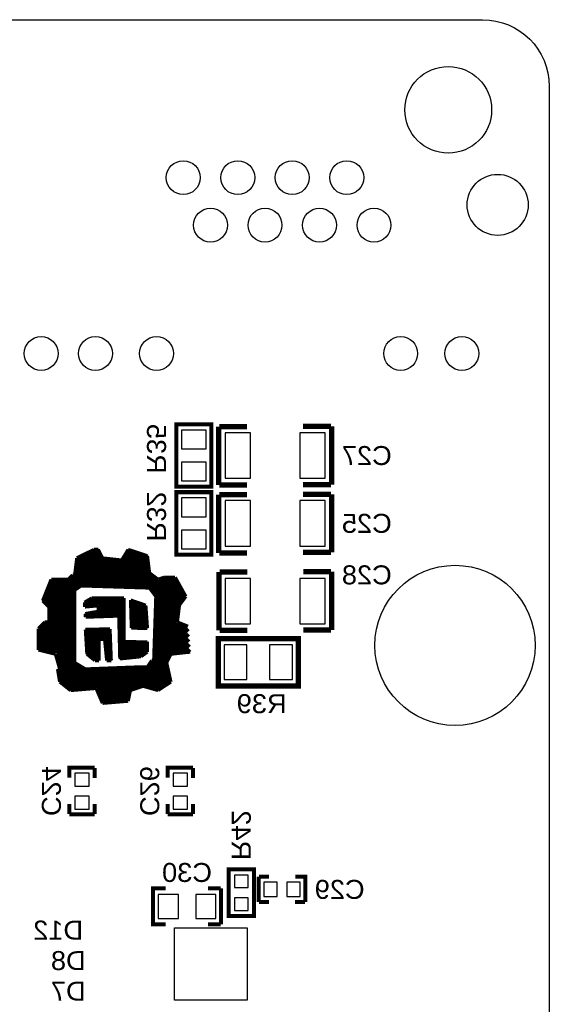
# Model space of a CAD drawing. Extents: x -12 to 154, y -7 to 87.
# Tile 7 of 7: x 134 to 154, y 48 to 85. Entities that reach past the tile are written whole.
import ezdxf
from ezdxf.enums import TextEntityAlignment as Align

# ---------------------------------------------------------------- set-up
doc = ezdxf.new("R2010")
doc.units = 0
doc.header["$MEASUREMENT"] = 0
for name, color, linetype in [('BG_OUTLINE', 6, 'CONTINUOUS'), ('BG_SILKSCREEN_BOTTOM', 7, 'CONTINUOUS'), ('PG_SILKSCREEN_BOTTOM', 232, 'CONTINUOUS'), ('PIN_BOTTOM', 1, 'CONTINUOUS'), ('RD_SILKSCREEN_BOTTOM', 2, 'CONTINUOUS')]:
    doc.layers.add(name, color=color, linetype=linetype)

msp = doc.modelspace()

# ---------------------------------------------------------------- linework, layer by layer
at = {"layer": 'BG_OUTLINE'}
msp.add_lwpolyline([(98.22388, 2.66571), (98.22388, 82.6657, -0.414214), (100.72388, 85.16569), (151.72388, 85.16569, -0.414211), (154.22387, 82.6657), (154.22387, 2.66571, -0.414213), (151.72388, 0.16571), (100.72388, 0.16571, -0.414216)], format="xyb", close=True, dxfattribs=at)
at = {"layer": 'BG_SILKSCREEN_BOTTOM', "const_width": 0.127}
for points in [[(137.17697, 65.31399), (136.53696, 64.994)], [(138.53053, 63.8967), (137.1345, 65.29276)], [(137.33696, 65.31399), (137.17697, 65.31399)], [(137.38393, 65.22009), (137.29002, 65.31399)], [(137.49698, 64.994), (137.33696, 65.31399)], [(138.45698, 65.31399), (138.21697, 64.91399)], [(140.4, 63.26469), (138.41712, 65.24757)], [(139.17696, 65.07401), (138.45698, 65.31399)], [(139.23549, 64.60599), (138.56269, 65.27876)], [(136.53696, 64.994), (136.45698, 64.354)], [(137.61814, 63.92522), (136.54525, 64.99812)], [(137.80064, 63.91951), (136.66308, 65.05705)], [(137.98311, 63.91382), (136.78093, 65.11597)], [(138.16559, 63.9081), (136.89879, 65.1749)], [(138.34806, 63.90241), (137.01664, 65.23383)], [(138.21697, 64.91399), (137.49698, 64.994)], [(138.71303, 63.89101), (137.62416, 64.97988)], [(138.89551, 63.88529), (137.82302, 64.95778)], [(139.07798, 63.8796), (138.0219, 64.93568)], [(140.32403, 62.81034), (138.21824, 64.9161)], [(140.34366, 62.96746), (138.28454, 65.02659)], [(140.3633, 63.12461), (138.35083, 65.13708)], [(139.21021, 64.80802), (138.82787, 65.19037)], [(139.18497, 65.01006), (139.09304, 65.10198)], [(139.25697, 64.43401), (139.17696, 65.07401)], [(137.07072, 63.94232), (136.47943, 64.5336)], [(137.25319, 63.93663), (136.49907, 64.69075)], [(137.43567, 63.93091), (136.5187, 64.84788)], [(135.57697, 64.194), (135.25698, 63.39401)], [(136.21698, 64.194), (135.57697, 64.194)], [(136.45698, 63.31862), (135.58159, 64.194)], [(136.45698, 63.4954), (135.75838, 64.194)], [(136.45698, 63.67219), (135.93516, 64.194)], [(136.48995, 63.81598), (136.11192, 64.194)], [(136.37697, 64.354), (136.21698, 64.194)], [(136.59602, 63.88669), (136.25284, 64.22987)], [(136.70575, 63.95372), (136.34123, 64.31826)], [(136.45698, 64.354), (136.37697, 64.354)], [(136.88822, 63.94803), (136.45977, 64.37648)], [(139.57696, 64.194), (139.25697, 64.43401)], [(139.81697, 64.27399), (139.57696, 64.194)], [(140.47574, 63.36571), (139.62985, 64.21163)], [(140.55151, 63.46673), (139.76243, 64.25583)], [(140.21697, 64.27399), (139.81697, 64.27399)], [(140.58692, 63.60808), (139.92101, 64.27399)], [(140.36596, 64.00584), (140.09779, 64.27399)], [(140.61697, 63.554), (140.21697, 64.27399)], [(136.45698, 62.78829), (135.42678, 63.81849)], [(136.45698, 62.96508), (135.47728, 63.94475)], [(136.45698, 63.14184), (135.5278, 64.07104)], [(136.45698, 63.79401), (136.69698, 63.954)], [(136.45698, 61.074), (136.45698, 63.79401)], [(136.69698, 63.954), (139.25697, 63.87399)], [(139.25697, 63.87399), (139.49698, 63.554)], [(135.25698, 63.39401), (135.49699, 63.154)], [(136.45698, 62.25797), (135.27525, 63.43968)], [(136.45698, 62.43475), (135.32577, 63.56596)], [(136.45698, 62.61151), (135.37626, 63.69223)], [(137.09698, 63.49525), (136.82576, 63.335)], [(137.27844, 63.20427), (137.02812, 63.45456)], [(138.29698, 63.49825), (137.09698, 63.49525)], [(137.84415, 62.81534), (137.16407, 63.49543)], [(138.01497, 62.82129), (137.34039, 63.49586)], [(138.29698, 62.71605), (137.51672, 63.49629)], [(138.29698, 62.89284), (137.69307, 63.49675)], [(138.29698, 63.06962), (137.8694, 63.49718)], [(138.29698, 63.24638), (138.04572, 63.49764)], [(138.29698, 63.42317), (138.22208, 63.49807)], [(138.29698, 61.86162), (138.29698, 63.49825)], [(138.55004, 63.41852), (138.58042, 62.36968)], [(139.11499, 63.22418), (138.55004, 63.41852)], [(139.49698, 63.554), (139.41697, 61.15401)], [(140.30437, 62.65319), (139.49396, 63.46363)], [(140.37699, 63.23401), (140.61697, 63.554)], [(135.49699, 63.154), (135.49699, 62.59401)], [(136.45698, 62.08118), (135.49699, 63.04117)], [(136.82576, 63.335), (136.83635, 63.16292)], [(136.95512, 63.17404), (136.82785, 63.30132)], [(137.33696, 63.20975), (136.83635, 63.16292)], [(137.11677, 63.18916), (136.91702, 63.3889)], [(137.33696, 62.99401), (137.33696, 63.20975)], [(137.67334, 62.80937), (137.33696, 63.14572)], [(139.14933, 62.7476), (138.55218, 63.34473)], [(139.16305, 62.55708), (138.55746, 63.16269)], [(139.13559, 62.9381), (138.71029, 63.3634)], [(139.12187, 63.1286), (138.97978, 63.27069)], [(139.17696, 62.36388), (139.11499, 63.22418)], [(140.74488, 61.85914), (139.48255, 63.12146)], [(140.7288, 62.052), (139.48827, 63.29253)], [(140.29698, 62.59401), (140.37699, 63.23401)], [(136.45698, 61.9044), (135.49699, 62.86442)], [(136.45698, 61.72764), (135.49699, 62.68763)], [(137.33696, 62.99401), (136.84987, 62.90785)], [(136.84987, 62.90785), (136.86181, 62.78105)], [(136.86181, 62.78105), (138.10968, 62.82459)], [(136.99008, 62.78552), (136.86508, 62.91052)], [(137.16089, 62.79149), (137.01527, 62.93709)], [(137.33171, 62.79744), (137.16549, 62.96365)], [(137.50252, 62.80341), (137.3157, 62.99025)], [(138.10968, 62.82459), (138.14862, 61.21872)], [(138.29698, 62.53927), (138.11212, 62.72413)], [(139.17679, 62.36658), (138.56274, 62.98065)], [(139.00099, 62.36561), (138.568, 62.79858)], [(140.77653, 61.47394), (139.47115, 62.77933)], [(140.76096, 61.6663), (139.47686, 62.9504)], [(135.33697, 62.59401), (135.09699, 62.354)], [(135.09699, 62.354), (135.09699, 61.554)], [(137.89068, 59.5868), (135.11025, 62.36726)], [(136.45698, 61.19731), (135.19861, 62.45565)], [(136.45698, 61.37407), (135.28701, 62.54405)], [(135.49699, 62.59401), (135.33697, 62.59401)], [(136.45698, 61.55086), (135.41383, 62.59401)], [(137.77506, 62.33554), (136.85919, 62.31783)], [(136.85919, 62.31783), (136.91649, 61.39401)], [(137.37008, 61.87519), (136.92614, 62.31913)], [(137.4742, 61.94786), (137.09957, 62.32248)], [(137.79647, 61.80234), (137.27301, 62.32583)], [(137.78908, 61.98652), (137.44641, 62.32919)], [(137.78169, 62.17069), (137.61984, 62.33254)], [(137.82253, 61.15401), (137.77506, 62.33554)], [(138.29698, 62.36251), (138.11651, 62.54295)], [(138.29698, 62.18573), (138.12091, 62.3618)], [(138.82248, 62.36734), (138.57328, 62.61654)], [(138.64397, 62.36907), (138.57854, 62.4345)], [(138.58042, 62.36968), (139.17696, 62.36388)], [(140.45832, 61.43859), (139.45974, 62.43716)], [(140.61742, 61.45627), (139.46546, 62.60823)], [(140.69698, 62.43399), (140.29698, 62.59401)], [(140.71275, 62.24483), (140.40798, 62.54961)], [(137.19213, 60.10859), (135.09699, 62.20374)], [(135.72759, 61.39635), (135.09699, 62.02698)], [(137.37008, 61.6984), (136.86638, 62.20211)], [(137.37008, 61.52162), (136.87806, 62.01364)], [(137.37008, 61.94339), (137.57715, 61.95228)], [(137.37008, 61.15401), (137.37008, 61.94339)], [(137.57715, 61.95228), (137.65698, 61.15401)], [(138.29698, 62.00894), (138.1253, 62.18062)], [(138.83848, 61.29066), (138.1297, 61.99947)], [(140.02886, 61.33775), (139.44265, 61.92396)], [(140.14013, 61.40323), (139.44834, 62.09502)], [(140.29921, 61.42091), (139.45405, 62.26609)], [(135.49191, 61.45528), (135.09699, 61.85019)], [(135.2562, 61.5142), (135.09699, 61.67341)], [(135.09699, 61.554), (135.73697, 61.39401)], [(137.37008, 61.34484), (136.88975, 61.8252)], [(137.37008, 61.16808), (136.90143, 61.63673)], [(137.80387, 61.61817), (137.58908, 61.83297)], [(137.81128, 61.43399), (137.60872, 61.63655)], [(138.67841, 61.27397), (138.13409, 61.81829)], [(138.51832, 61.25728), (138.13849, 61.63711)], [(138.45698, 61.85802), (138.29698, 61.86162)], [(138.97651, 61.32944), (138.44771, 61.85822)], [(139.17696, 61.84712), (138.45698, 61.85802)], [(139.0792, 61.40351), (138.62728, 61.85543)], [(139.17696, 61.4825), (138.80676, 61.85271)], [(139.17696, 61.65929), (138.98626, 61.85002)], [(139.17696, 61.83605), (139.16574, 61.8473)], [(139.17696, 61.47399), (139.17696, 61.84712)], [(139.911, 61.10204), (139.43124, 61.58179)], [(139.96993, 61.21989), (139.43693, 61.75286)], [(135.73697, 61.39401), (135.89699, 60.83399)], [(137.02894, 60.095), (135.73979, 61.38416)], [(137.18751, 61.17387), (136.91311, 61.44826)], [(136.91649, 61.39401), (137.21197, 61.15401)], [(137.81867, 61.24981), (137.62835, 61.44014)], [(137.73772, 61.15401), (137.64801, 61.24372)], [(138.35825, 61.24057), (138.14288, 61.45596)], [(138.19815, 61.22388), (138.14727, 61.27478)], [(138.14862, 61.21872), (138.93699, 61.30094)], [(138.93699, 61.30094), (139.17696, 61.47399)], [(139.98598, 60.67351), (139.41984, 61.23965)], [(139.93546, 60.90079), (139.42553, 61.41072)], [(139.89698, 61.074), (140.05697, 61.39401)], [(140.05697, 61.39401), (140.77699, 61.47399)], [(136.86577, 60.08139), (135.8105, 61.13668)], [(135.89699, 60.83399), (135.81698, 60.83399)], [(135.81698, 60.83399), (135.89699, 60.35401)], [(136.7026, 60.0678), (135.88121, 60.88919)], [(136.85698, 60.83399), (136.45698, 61.074)], [(138.05388, 59.60041), (136.76523, 60.88906)], [(138.93699, 60.914), (136.85698, 60.83399)], [(138.21705, 59.614), (136.99185, 60.8392)], [(138.38022, 59.62759), (137.16208, 60.84573)], [(137.21197, 61.15401), (137.37008, 61.15401)], [(138.47257, 59.71202), (137.33231, 60.85228)], [(138.50204, 59.85934), (137.50255, 60.85883)], [(137.65698, 61.15401), (137.82253, 61.15401)], [(138.5315, 60.00666), (137.67278, 60.86539)], [(138.64494, 60.06998), (137.84301, 60.87191)], [(138.77752, 60.11418), (138.01324, 60.87847)], [(138.91011, 60.15838), (138.18347, 60.88502)], [(139.06498, 60.1803), (138.3537, 60.89157)], [(139.31247, 60.10958), (138.52393, 60.89813)], [(139.55995, 60.03887), (138.69416, 60.90465)], [(139.67574, 60.09985), (138.86439, 60.91121)], [(139.17696, 60.914), (138.93699, 60.914)], [(139.78181, 60.17057), (139.03838, 60.914)], [(139.33698, 61.15401), (139.17696, 60.914)], [(139.88789, 60.24128), (139.19226, 60.93691)], [(139.99396, 60.31197), (139.26294, 61.04298)], [(140.03648, 60.44623), (139.33366, 61.14903)], [(139.41697, 61.15401), (139.33698, 61.15401)], [(140.05697, 60.35401), (139.89698, 61.074)], [(136.5394, 60.05421), (135.82846, 60.76516)], [(136.37623, 60.0406), (135.86381, 60.55304)], [(135.89699, 60.35401), (136.29699, 60.03399)], [(136.29699, 60.03399), (137.25698, 60.114)], [(137.25698, 60.114), (137.49698, 59.55401)], [(138.53699, 60.03399), (139.01697, 60.19401)], [(139.01697, 60.19401), (139.57696, 60.03399)], [(139.57696, 60.03399), (140.05697, 60.35401)], [(137.72751, 59.57321), (137.30966, 59.99107)], [(138.45698, 59.63399), (138.53699, 60.03399)], [(137.56434, 59.55962), (137.44225, 59.68169)], [(137.49698, 59.55401), (138.45698, 59.63399)]]:
    msp.add_lwpolyline(points, dxfattribs=at)
at = {"layer": 'PG_SILKSCREEN_BOTTOM'}
for points, const_width in [([(141.57638, 67.7926), (141.57638, 70.0024), (140.25558, 70.0024), (140.25558, 67.6656), (141.57638, 67.6656), (141.57638, 67.7926)], 0.15001), ([(141.84628, 67.729), (141.84628, 69.9134)], 0.2), ([(141.87127, 69.9134), (142.91267, 69.9134)], 0.2), ([(145.00538, 69.9262), (146.04678, 69.9262)], 0.2), ([(146.07218, 69.9262), (146.07218, 67.7418)], 0.2), ([(141.57638, 65.2526), (141.57638, 67.4624), (140.25558, 67.4624), (140.25558, 65.1256), (141.57638, 65.1256), (141.57638, 65.2526)], 0.15001), ([(142.91267, 67.729), (141.87127, 67.729)], 0.2), ([(146.04678, 67.7418), (145.00538, 67.7418)], 0.2), ([(141.84628, 65.189), (141.84628, 67.3734)], 0.2), ([(141.87127, 67.3734), (142.91267, 67.3734)], 0.2), ([(145.00538, 67.3862), (146.04678, 67.3862)], 0.2), ([(146.07218, 67.3862), (146.07218, 65.2018)], 0.2), ([(146.04678, 65.2018), (145.00538, 65.2018)], 0.2), ([(142.91267, 65.189), (141.87127, 65.189)], 0.2), ([(141.85578, 62.2808), (141.85578, 64.4652)], 0.2), ([(141.88118, 64.4652), (142.92258, 64.4652)], 0.2), ([(145.01528, 64.478), (146.05668, 64.478)], 0.2), ([(146.08168, 64.478), (146.08168, 62.2936)], 0.2), ([(142.92258, 62.2808), (141.88118, 62.2808)], 0.2), ([(146.05668, 62.2936), (145.01528, 62.2936)], 0.2), ([(141.93198, 60.198), (144.82758, 60.198), (144.82758, 61.976), (141.83038, 61.976), (141.83038, 60.198), (141.93198, 60.198)], 0.2), ([(137.19998, 57.13601), (136.24997, 57.13601), (136.24997, 56.761)], 0.15001), ([(137.20158, 57.12491), (137.20158, 56.7499)], 0.15001), ([(140.88298, 57.13601), (139.93297, 57.13601), (139.93297, 56.761)], 0.15001), ([(140.88458, 57.12491), (140.88458, 56.7499)], 0.15001), ([(136.25157, 55.7749), (136.25157, 55.39989)], 0.15001), ([(137.20158, 55.7749), (137.20158, 55.39989)], 0.15001), ([(139.93457, 55.7749), (139.93457, 55.39989)], 0.15001), ([(140.88458, 55.7749), (140.88458, 55.39989)], 0.15001), ([(137.19998, 55.386), (136.24997, 55.386)], 0.15001), ([(140.88298, 55.386), (139.93297, 55.386)], 0.15001), ([(142.21897, 53.251), (142.21897, 51.576), (143.16898, 51.576), (143.16898, 53.32601), (142.21897, 53.32601), (142.21897, 53.251)], 0.15001), ([(143.34297, 52.103), (143.34297, 53.05301)], 0.15001), ([(143.73187, 53.05141), (143.35686, 53.05141)], 0.15001), ([(145.09298, 52.103), (145.09298, 53.05301), (144.71797, 53.05301)], 0.15001), ([(139.86198, 51.268), (139.38697, 51.268), (139.38697, 52.61801), (139.86198, 52.61801)], 0.15001), ([(141.44699, 52.61331), (141.92197, 52.61331)], 0.15001), ([(141.93698, 51.268), (141.93698, 52.61801)], 0.15001), ([(143.73187, 52.10139), (143.35686, 52.10139)], 0.15001), ([(145.08188, 52.10139), (144.70687, 52.10139)], 0.15001), ([(141.92197, 51.2633), (141.44699, 51.2633)], 0.15001)]:
    msp.add_lwpolyline(points, dxfattribs=dict(at, const_width=const_width))
at = {"layer": 'PIN_BOTTOM'}
for points in [[(140.45598, 69.784), (140.45598, 69.084), (141.37597, 69.084), (141.37597, 69.784)], [(142.08897, 67.984), (143.03898, 67.984), (143.03898, 69.684), (142.08897, 69.684)], [(144.88897, 67.984), (145.83898, 67.984), (145.83898, 69.684), (144.88897, 69.684)], [(140.45598, 68.584), (140.45598, 67.884), (141.37597, 67.884), (141.37597, 68.584)], [(140.45598, 67.244), (140.45598, 66.544), (141.37597, 66.544), (141.37597, 67.244)], [(142.08897, 65.444), (143.03898, 65.444), (143.03898, 67.144), (142.08897, 67.144)], [(144.88897, 65.444), (145.83898, 65.444), (145.83898, 67.144), (144.88897, 67.144)], [(140.45598, 66.044), (140.45598, 65.344), (141.37597, 65.344), (141.37597, 66.044)], [(143.03898, 64.223), (142.08897, 64.223), (142.08897, 62.523), (143.03898, 62.523)], [(145.83898, 64.223), (144.88897, 64.223), (144.88897, 62.523), (145.83898, 62.523)], [(142.90397, 61.737), (142.05396, 61.737), (142.05396, 60.437), (142.90397, 60.437)], [(144.60399, 61.737), (143.75398, 61.737), (143.75398, 60.437), (144.60399, 60.437)], [(136.99498, 56.44599), (136.99498, 56.93598), (136.45497, 56.93598), (136.45497, 56.44599)], [(140.67798, 56.44599), (140.67798, 56.93598), (140.13797, 56.93598), (140.13797, 56.44599)], [(136.99498, 55.586), (136.99498, 56.07599), (136.45497, 56.07599), (136.45497, 55.586)], [(140.67798, 55.586), (140.67798, 56.07599), (140.13797, 56.07599), (140.13797, 55.586)], [(142.95397, 52.646), (142.95397, 53.116), (142.43398, 53.116), (142.43398, 52.646)], [(143.54298, 52.308), (144.03297, 52.308), (144.03297, 52.848), (143.54298, 52.848)], [(144.40298, 52.308), (144.89297, 52.308), (144.89297, 52.848), (144.40298, 52.848)], [(140.33698, 52.393), (139.58697, 52.393), (139.58697, 51.493), (140.33698, 51.493)], [(141.73698, 52.393), (140.98697, 52.393), (140.98697, 51.493), (141.73698, 51.493)], [(142.95397, 51.786), (142.95397, 52.256), (142.43398, 52.256), (142.43398, 51.786)], [(140.19208, 48.4251), (140.19208, 51.1429), (142.90988, 51.1429), (142.90988, 48.4251)]]:
    msp.add_lwpolyline(points, close=True, dxfattribs=at)
for centre, radius in [((150.44098, 81.788), 1.62495), ((140.52098, 79.248), 0.635), ((142.56098, 79.248), 0.635), ((144.60098, 79.248), 0.635), ((146.64098, 79.248), 0.635), ((152.29098, 78.22801), 1.143), ((141.54097, 77.46799), 0.635), ((143.58097, 77.46799), 0.635), ((145.62097, 77.46799), 0.635), ((147.66097, 77.46799), 0.635), ((135.20098, 72.658), 0.635), ((137.23097, 72.658), 0.635), ((139.52098, 72.658), 0.635), ((148.66097, 72.658), 0.635), ((150.95098, 72.658), 0.635), ((150.69498, 61.722), 2.99999)]:
    msp.add_circle(centre, radius, dxfattribs=at)

# ---------------------------------------------------------------- texts
at = {"layer": 'RD_SILKSCREEN_BOTTOM', "text_generation_flag": 2, "width": 1.071429}
for s, p in [('R35', (139.16338, 69.088)), ('R32', (139.16338, 66.548)), ('C24', (135.22638, 56.261)), ('C26', (138.90938, 56.261)), ('R42', (142.33838, 54.61))]:
    msp.add_text(s, height=0.7112, rotation=270, dxfattribs=at).set_placement(p, align=Align.CENTER)
for s, p in [('C27', (147.39298, 68.4784)), ('C25', (147.39298, 65.9384)), ('C28', (147.39298, 64.008)), ('R39', (143.45598, 59.182)), ('C30', (140.66198, 52.8574)), ('C29', (146.37698, 52.2224)), ('D12', (135.83598, 50.6984)), ('D8', (136.21698, 49.5554)), ('D7', (136.21698, 48.4124))]:
    msp.add_text(s, height=0.7112, dxfattribs=at).set_placement(p, align=Align.CENTER)

doc.saveas('drawing.dxf')
